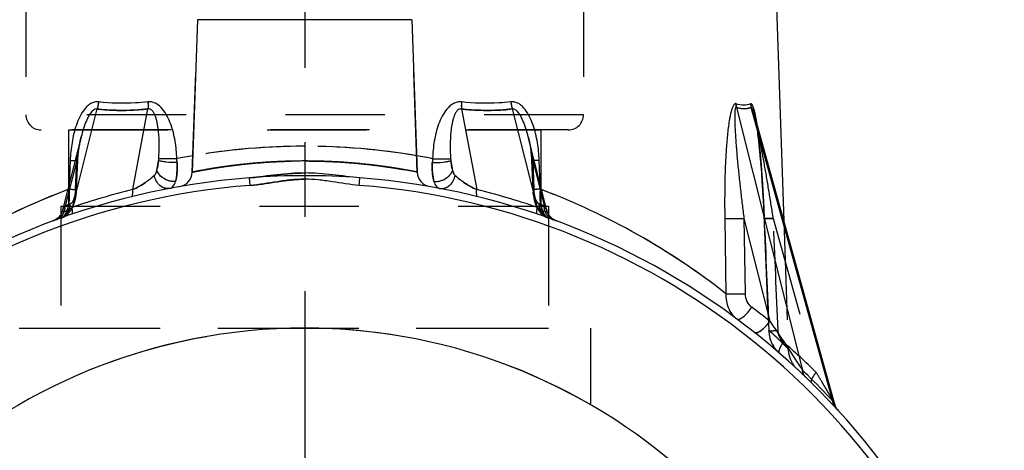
# Model space of a CAD drawing. Header units: millimetres. Extents: x 444 to 555, y 431 to 570.
# Tile 3 of 7: x 481 to 546, y 481 to 509. Entities that reach past the tile are written whole.
import ezdxf

# ---------------------------------------------------------------- set-up
doc = ezdxf.new("R2010")
doc.units = ezdxf.units.MM
doc.header["$LTSCALE"] = 65.185185
doc.linetypes.add('CENTER', pattern=[0.6, 0.375, -0.075, 0.075, -0.075])
doc.linetypes.add('HIDDEN', pattern=[0.2, 0.1, -0.1])
for name, color, linetype in [('ACHSEN_S', 7, 'CONTINUOUS'), ('FLAECHEN', 7, 'CONTINUOUS'), ('KOERPER', 7, 'CONTINUOUS'), ('KONST.EL_MIT_GEO', 7, 'CONTINUOUS')]:
    doc.layers.add(name, color=color, linetype=linetype)

msp = doc.modelspace()

# ---------------------------------------------------------------- linework, layer by layer
at = {"layer": 'ACHSEN_S', "color": 2, "linetype": 'CENTER'}
msp.add_line((500, 569.889), (500, 430.75), dxfattribs=at)
at = {"layer": 'FLAECHEN', "color": 7, "linetype": 'Continuous'}
msp.add_line((530.07, 535.751), (531.448, 496.298), dxfattribs=at)
at = {"layer": 'FLAECHEN', "color": 8, "linetype": 'HIDDEN'}
for p, q in [((481.7, 512.25), (481.7, 503.25)), ((518.3, 512.25), (518.3, 503.25)), ((492.617, 499.491), (492.966, 509.485)), ((507.383, 499.491), (507.034, 509.485)), ((484.5, 502.25), (484.5, 497.25)), ((484.5, 502.25), (515.5, 502.25)), ((515.5, 502.25), (515.5, 497.25)), ((484, 497.25), (484, 489.25)), ((484, 497.25), (516, 497.25)), ((516, 497.25), (516, 489.25)), ((531.448, 496.298), (531.74, 487.924)), ((484, 489.25), (516, 489.25)), ((518.75, 489.25), (518.75, 484.25))]:
    msp.add_line(p, q, dxfattribs=at)
at = {"layer": 'FLAECHEN', "color": 7, "linetype": 'Continuous'}
msp.add_arc((500, 451.75), 37.5, 3.05723, 176.94277, dxfattribs=at)
at = {"layer": 'KOERPER', "color": 7, "linetype": 'Continuous'}
for p, q in [((492.966, 509.485), (492.617, 499.491)), ((507.034, 509.485), (507.383, 499.491))]:
    msp.add_line(p, q, dxfattribs=at)
at = {"layer": 'KONST.EL_MIT_GEO', "color": 7, "linetype": 'Continuous'}
for p, q in [((507.034, 509.485), (492.966, 509.485)), ((486.366, 503.628), (484.731, 497.173)), ((488.712, 498.338), (489.71, 503.628)), ((510.29, 503.628), (511.288, 498.338)), ((515.269, 497.173), (513.634, 503.628)), ((528.331, 503.732), (532.667, 486.493)), ((534.669, 484.458), (529.305, 503.732)), ((534.802, 484.244), (529.497, 503.307)), ((485.331, 501.806), (484.11, 496.982)), ((515.892, 496.977), (514.669, 501.806)), ((484.605, 500.254), (484.537, 498.67)), ((490.293, 499.602), (490.413, 500.239)), ((509.587, 500.239), (509.707, 499.602)), ((515.463, 498.67), (515.395, 500.254)), ((499.998, 500.215), (499.999, 499.019)), ((496.417, 498.613), (496.379, 499.112)), ((503.583, 498.613), (503.621, 499.112)), ((527.573, 496.45), (527.652, 491.504)), ((528.831, 496.45), (530.527, 489.709)), ((528.831, 496.45), (528.908, 491.504)), ((483.574, 496.324), (483.487, 496.287)), ((483.489, 496.288), (483.488, 496.288)), ((483.499, 496.292), (483.489, 496.288)), ((516.505, 496.29), (516.503, 496.291)), ((516.509, 496.289), (516.507, 496.289)), ((516.511, 496.288), (516.512, 496.288)), ((534.836, 484.141), (534.827, 484.165)), ((534.841, 484.129), (534.836, 484.141)), ((535.021, 483.84), (535.02, 483.841)), ((535.022, 483.84), (535.024, 483.837))]:
    msp.add_line(p, q, dxfattribs=at)
at = {"layer": 'KONST.EL_MIT_GEO', "color": 8, "linetype": 'HIDDEN'}
for p, q in [((518.3, 503.25), (481.7, 503.25)), ((529.515, 503.238), (529.524, 503.203)), ((529.523, 503.207), (529.532, 503.169)), ((529.53, 503.176), (529.54, 503.135)), ((529.538, 503.144), (529.548, 503.1)), ((529.545, 503.11), (529.555, 503.064)), ((529.553, 503.076), (529.563, 503.027)), ((529.56, 503.042), (529.571, 502.989)), ((529.567, 503.006), (529.579, 502.951)), ((529.575, 502.97), (529.586, 502.911)), ((529.582, 502.934), (529.596, 502.86)), ((529.594, 502.871), (529.609, 502.79)), ((529.603, 502.822), (529.616, 502.748)), ((517.3, 502.25), (482.7, 502.25)), ((529.616, 502.748), (529.63, 502.666)), ((529.63, 502.666), (529.645, 502.576)), ((529.643, 502.585), (529.659, 502.488)), ((529.656, 502.502), (529.672, 502.398)), ((529.669, 502.418), (529.686, 502.306)), ((529.682, 502.332), (529.699, 502.213)), ((529.694, 502.245), (529.713, 502.111)), ((485.331, 501.804), (485.331, 501.806)), ((514.734, 501.522), (514.776, 501.301)), ((529.712, 502.119), (529.731, 501.975)), ((529.731, 501.974), (529.749, 501.828)), ((529.748, 501.834), (529.767, 501.678)), ((529.766, 501.69), (529.785, 501.526)), ((529.783, 501.544), (529.799, 501.394)), ((485.159, 500.835), (485.19, 501.08)), ((485.189, 501.073), (485.225, 501.306)), ((514.775, 501.306), (514.811, 501.073)), ((514.81, 501.08), (514.841, 500.835)), ((529.796, 501.423), (529.819, 501.213)), ((529.816, 501.24), (529.838, 501.029)), ((529.835, 501.051), (529.859, 500.81)), ((485.037, 500.254), (484.282, 497.271)), ((485.037, 500.254), (484.954, 498.363)), ((484.954, 498.363), (485.037, 500.254)), ((485.028, 498.32), (485.113, 500.245)), ((485.113, 500.245), (485.118, 500.345)), ((485.117, 500.333), (485.136, 500.599)), ((485.135, 500.589), (485.16, 500.844)), ((514.84, 500.844), (514.865, 500.589)), ((514.864, 500.599), (514.883, 500.333)), ((514.882, 500.345), (514.887, 500.245)), ((514.887, 500.245), (514.972, 498.32)), ((514.963, 500.254), (515.718, 497.271)), ((515.046, 498.363), (514.963, 500.254)), ((514.963, 500.254), (515.046, 498.363)), ((529.857, 500.83), (529.88, 500.582)), ((529.878, 500.602), (529.905, 500.304)), ((529.901, 500.343), (529.928, 500.024)), ((529.926, 500.053), (529.952, 499.719)), ((529.95, 499.744), (529.979, 499.358)), ((529.979, 499.366), (530.007, 498.96)), ((530.006, 498.974), (530.035, 498.527)), ((484.451, 498.335), (484.524, 498.363)), ((484.524, 498.363), (484.537, 498.67)), ((484.537, 498.67), (484.524, 498.363)), ((485.015, 498.146), (485.029, 498.334)), ((514.971, 498.334), (514.985, 498.146)), ((515.463, 498.67), (515.476, 498.363)), ((515.476, 498.363), (515.463, 498.67)), ((515.476, 498.363), (515.549, 498.335)), ((530.032, 498.572), (530.062, 498.068)), ((484.995, 497.979), (485.016, 498.161)), ((514.984, 498.161), (515.005, 497.979)), ((515.003, 497.993), (515.033, 497.816)), ((530.057, 498.15), (530.087, 497.617)), ((530.084, 497.679), (530.111, 497.149)), ((484.549, 497.367), (484.602, 497.386)), ((515.611, 497.31), (515.718, 497.271)), ((530.11, 497.162), (530.136, 496.606)), ((483.488, 496.288), (483.702, 496.367)), ((484.015, 496.48), (484.02, 496.481)), ((484.109, 496.98), (484.108, 496.977)), ((515.891, 496.98), (515.891, 496.979)), ((515.985, 496.48), (515.98, 496.481)), ((516.149, 496.523), (516.122, 496.551)), ((516.19, 496.483), (516.157, 496.514)), ((516.224, 496.453), (516.19, 496.483)), ((516.298, 496.367), (516.511, 496.288)), ((528.831, 496.45), (528.908, 491.504)), ((530.133, 496.659), (530.453, 489.084)), ((530.759, 496.45), (533.57, 486.348)), ((483.59, 496.332), (483.574, 496.324)), ((516.426, 496.324), (516.386, 496.345)), ((516.467, 496.306), (516.426, 496.324)), ((516.513, 496.287), (516.474, 496.303)), ((516.507, 496.29), (516.501, 496.292)), ((516.511, 496.288), (516.507, 496.29)), ((481.25, 489.25), (518.75, 489.25)), ((530.453, 489.084), (530.459, 488.996)), ((531.785, 488.012), (531.735, 488.056)), ((531.804, 487.996), (531.785, 488.012)), ((531.816, 487.985), (531.804, 487.996)), ((518.708, 484.25), (518.75, 484.25)), ((534.824, 484.054), (534.971, 483.894)), ((534.963, 483.904), (535.023, 483.838)), ((535.021, 483.84), (535.029, 483.831))]:
    msp.add_line(p, q, dxfattribs=at)
for points in [[(529.5, 503.295), (529.508, 503.267), (529.515, 503.238)], [(485.224, 501.301), (485.265, 501.518), (485.311, 501.723), (485.331, 501.804)], [(514.669, 501.804), (514.689, 501.725), (514.734, 501.522)], [(484.02, 496.481), (484.079, 496.504), (484.189, 496.558), (484.295, 496.624), (484.397, 496.703), (484.491, 496.791), (484.577, 496.891), (484.656, 496.999), (484.726, 497.116), (484.788, 497.24), (484.843, 497.373), (484.891, 497.513), (484.933, 497.661), (484.967, 497.816), (484.997, 497.993)], [(484.02, 496.481), (484.092, 496.51), (484.201, 496.565), (484.307, 496.632), (484.407, 496.712), (484.5, 496.802), (484.586, 496.902), (484.663, 497.011), (484.733, 497.128), (484.794, 497.253), (484.849, 497.386), (484.896, 497.527), (484.936, 497.675), (484.97, 497.831)], [(515.03, 497.831), (515.064, 497.675), (515.104, 497.527), (515.151, 497.386), (515.206, 497.253), (515.267, 497.128), (515.337, 497.011), (515.414, 496.902), (515.5, 496.802), (515.593, 496.712), (515.693, 496.632), (515.799, 496.565), (515.908, 496.51), (515.98, 496.481)], [(515.033, 497.816), (515.067, 497.661), (515.109, 497.513), (515.157, 497.373), (515.212, 497.24), (515.274, 497.116), (515.344, 496.999), (515.423, 496.891), (515.509, 496.791), (515.603, 496.703), (515.705, 496.624), (515.811, 496.558), (515.921, 496.504), (515.98, 496.481)], [(483.691, 496.391), (483.683, 496.385), (483.674, 496.38), (483.666, 496.375), (483.657, 496.369), (483.649, 496.364), (483.64, 496.359), (483.632, 496.355), (483.623, 496.35)], [(483.768, 496.447), (483.759, 496.44), (483.751, 496.434), (483.742, 496.427), (483.734, 496.421), (483.725, 496.415), (483.717, 496.409), (483.708, 496.403), (483.7, 496.397)], [(483.844, 496.515), (483.835, 496.507), (483.827, 496.499), (483.819, 496.491), (483.81, 496.483), (483.802, 496.476), (483.793, 496.468), (483.785, 496.461), (483.776, 496.454)], [(483.901, 496.576), (483.893, 496.567), (483.885, 496.558), (483.877, 496.549), (483.868, 496.54), (483.86, 496.532), (483.852, 496.523)], [(483.962, 496.657), (483.955, 496.646), (483.947, 496.636), (483.94, 496.625), (483.932, 496.615), (483.924, 496.605), (483.917, 496.596), (483.909, 496.586), (483.901, 496.576)], [(484.011, 496.735), (484.005, 496.724), (483.998, 496.712), (483.991, 496.701), (483.984, 496.689), (483.977, 496.678), (483.97, 496.667)], [(484.055, 496.822), (484.049, 496.809), (484.043, 496.797), (484.037, 496.784), (484.031, 496.772), (484.024, 496.759), (484.018, 496.747)], [(484.104, 496.962), (484.1, 496.948), (484.096, 496.933), (484.091, 496.918), (484.087, 496.904), (484.082, 496.89), (484.077, 496.876), (484.072, 496.862), (484.066, 496.849), (484.061, 496.836)], [(515.94, 496.835), (515.924, 496.875), (515.895, 496.966)], [(515.982, 496.747), (515.962, 496.787), (515.945, 496.822)], [(516.031, 496.667), (516.007, 496.703), (515.989, 496.735)], [(516.122, 496.551), (516.061, 496.624), (516.038, 496.656)], [(516.301, 496.396), (516.263, 496.423), (516.233, 496.446)], [(516.378, 496.349), (516.343, 496.37), (516.309, 496.39)], [(483.527, 496.303), (483.52, 496.3), (483.513, 496.297), (483.506, 496.295), (483.501, 496.293), (483.498, 496.291)], [(483.574, 496.324), (483.573, 496.324), (483.565, 496.32), (483.557, 496.316), (483.55, 496.313), (483.542, 496.309), (483.534, 496.306)], [(483.615, 496.345), (483.606, 496.341), (483.598, 496.336), (483.59, 496.332)], [(530.459, 488.996), (530.475, 488.853), (530.502, 488.712), (530.537, 488.574), (530.581, 488.439), (530.635, 488.308), (530.696, 488.182), (530.766, 488.061), (530.843, 487.945), (530.928, 487.836), (531.02, 487.733), (531.118, 487.638), (531.148, 487.612)], [(532.376, 486.507), (532.275, 486.608), (532.18, 486.718), (532.093, 486.835), (532.014, 486.958), (531.945, 487.087), (531.885, 487.22), (531.836, 487.358), (531.796, 487.498), (531.767, 487.641), (531.748, 487.786), (531.741, 487.9)]]:
    msp.add_lwpolyline(points, dxfattribs=at)
at = {"layer": 'KONST.EL_MIT_GEO', "color": 7, "linetype": 'Continuous'}
for points in [[(484.109, 496.98), (484.105, 496.966), (484.076, 496.875), (484.038, 496.787), (483.993, 496.703), (483.939, 496.624), (483.878, 496.551), (483.81, 496.483), (483.737, 496.423), (483.657, 496.37), (483.574, 496.324)], [(516.191, 496.483), (516.182, 496.49), (516.174, 496.498), (516.165, 496.506), (516.157, 496.514), (516.149, 496.523), (516.14, 496.531), (516.132, 496.54), (516.124, 496.549), (516.116, 496.557), (516.108, 496.567), (516.1, 496.576), (516.092, 496.585), (516.084, 496.595), (516.076, 496.605), (516.068, 496.615), (516.061, 496.625), (516.053, 496.635), (516.046, 496.645), (516.038, 496.656), (516.031, 496.667), (516.024, 496.678), (516.016, 496.689), (516.009, 496.7), (516.002, 496.711), (515.996, 496.723), (515.989, 496.735), (515.982, 496.747), (515.976, 496.759), (515.969, 496.771), (515.963, 496.784), (515.957, 496.796), (515.951, 496.809), (515.945, 496.822), (515.94, 496.835), (515.934, 496.849), (515.929, 496.862), (515.923, 496.876), (515.918, 496.89), (515.913, 496.904), (515.909, 496.918), (515.904, 496.933), (515.9, 496.947), (515.896, 496.962), (515.892, 496.977)], [(516.499, 496.292), (516.494, 496.294), (516.488, 496.297), (516.481, 496.3), (516.474, 496.303), (516.467, 496.306), (516.459, 496.309), (516.451, 496.313), (516.443, 496.316), (516.436, 496.32), (516.427, 496.324), (516.419, 496.328), (516.411, 496.332), (516.403, 496.336), (516.394, 496.34), (516.386, 496.345), (516.378, 496.349), (516.369, 496.354), (516.361, 496.359), (516.352, 496.364), (516.344, 496.369), (516.335, 496.374), (516.327, 496.379), (516.318, 496.385), (516.309, 496.39), (516.301, 496.396), (516.292, 496.402), (516.284, 496.408), (516.275, 496.414), (516.267, 496.42), (516.258, 496.427), (516.25, 496.433), (516.241, 496.44), (516.233, 496.446), (516.224, 496.453), (516.216, 496.46), (516.207, 496.468), (516.199, 496.475), (516.191, 496.483)], [(534.811, 484.213), (534.807, 484.226), (534.803, 484.238)], [(534.868, 484.067), (534.85, 484.106), (534.834, 484.146), (534.819, 484.187), (534.806, 484.23)], [(534.827, 484.165), (534.823, 484.177), (534.819, 484.189), (534.815, 484.201)], [(534.855, 484.095), (534.85, 484.107), (534.845, 484.118)], [(534.876, 484.052), (534.871, 484.062), (534.865, 484.073), (534.86, 484.084)], [(535.022, 483.839), (534.998, 483.867), (534.974, 483.897), (534.951, 483.928), (534.929, 483.961), (534.908, 483.995), (534.887, 484.03), (534.868, 484.067)], [(534.893, 484.021), (534.887, 484.031), (534.882, 484.041)], [(534.916, 483.981), (534.91, 483.991), (534.904, 484), (534.898, 484.01)], [(534.934, 483.952), (534.928, 483.962), (534.922, 483.971)], [(534.96, 483.916), (534.953, 483.925), (534.947, 483.934), (534.941, 483.943)], [(534.985, 483.883), (534.979, 483.891), (534.972, 483.899), (534.966, 483.908)], [(535.008, 483.855), (535.003, 483.861), (534.997, 483.868), (534.991, 483.875)], [(535.018, 483.843), (535.016, 483.846), (535.012, 483.85)]]:
    msp.add_lwpolyline(points, dxfattribs=at)
for centre, radius, start, end in [((530.318, 504.066), 1.066, 185.03447, 198.27438), ((487.353, 500.55), 3.076, 354.19952, 356.35915), ((500.026, 457.21), 43.972, 99.65154, 101.04158), ((486.295, 499.846), 5.335, 2.86888, 5.61101), ((499.973, 457.203), 43.978, 78.95861, 80.34845), ((513.705, 499.846), 5.336, 174.38928, 177.13137), ((512.647, 500.55), 3.076, 183.64084, 185.80043), ((500, 451.75), 47.5, 94.37182, 165.18107), ((491.618, 499.52), 1, 279.95254, 358), ((500, 451.75), 47.5, 14.81893, 85.62818), ((508.382, 499.52), 1, 182, 260.04747), ((500, 451.75), 47, 94.37183, 165.18107), ((500.687, 455.436), 45.869, 110.72985, 128.15736), ((500.332, 451.249), 48.502, 103.86104, 108.76273), ((500, 451.75), 47, 14.81893, 85.62817), ((499.668, 451.247), 48.503, 71.23734, 76.13889), ((499.313, 455.436), 45.869, 51.84265, 69.27016), ((500.383, 451.716), 48.499, 51.57161, 53.34151), ((499.113, 451.475), 48.499, 45.85642, 46.22223), ((499.121, 451.484), 48.487, 45.68805, 45.8564), ((499.111, 451.474), 48.501, 42.85018, 45.68802)]:
    msp.add_arc(centre, radius, start, end, dxfattribs=at)
at = {"layer": 'KONST.EL_MIT_GEO', "color": 8, "linetype": 'HIDDEN'}
for centre, radius, start, end in [((482.7, 503.25), 1, 180, 270), ((517.3, 503.25), 1, 270, 360), ((500.002, 457.372), 43.808, 90.00325, 101.05182), ((500.004, 457.361), 43.819, 90.00558, 99.65646), ((499.993, 457.323), 43.857, 78.95432, 89.9906), ((499.998, 457.385), 43.796, 80.34095, 89.997), ((500, 451.75), 47.5, 85.62818, 94.37182), ((500.684, 455.441), 45.863, 110.63186, 128.15806), ((517.927, 498.49), 2.884, 182.5249, 184.15006), ((499.316, 455.441), 45.863, 51.84193, 69.36813), ((483.233, 497.248), 1.049, 355.80442, 1.25498), ((500.924, 451.708), 48.507, 109.66314, 110.06518), ((500.739, 452.219), 47.963, 109.72831, 110.06722), ((483.557, 497.364), 1.046, 353.71121, 355.70949), ((483.552, 497.365), 1.05, 355.70989, 1.18723), ((499.078, 451.712), 48.503, 69.93476, 70.33808), ((516.448, 497.365), 1.05, 178.81405, 184.29131), ((516.443, 497.364), 1.046, 184.29171, 186.29005), ((516.767, 497.248), 1.049, 178.74488, 184.19531), ((483.416, 497.148), 0.832, 290.08138, 296.4439), ((483.316, 497.23), 0.964, 333.2645, 342.40834), ((516.684, 497.23), 0.964, 197.5988, 206.73482), ((516.584, 497.148), 0.832, 243.55501, 249.91753), ((500, 451.75), 37.5, 60.07357, 119.92643), ((499.613, 451.71), 48.507, 45.56844, 49.0243), ((499.113, 451.475), 48.499, 45.68802, 45.85642)]:
    msp.add_arc(centre, radius, start, end, dxfattribs=at)
at = {"layer": 'KONST.EL_MIT_GEO', "color": 7, "linetype": 'Continuous'}
for points, knots in [([(486.468, 504.093), (486.38, 504.104), (486.197, 504.092), (485.944, 503.985), (485.723, 503.815), (485.47, 503.534), (485.221, 503.118), (485, 502.578), (484.837, 502.012), (484.681, 501.239), (484.623, 500.648), (484.605, 500.254)], [0, 0, 0, 0, 0.057647, 0.116142, 0.17603, 0.237119, 0.361571, 0.488007, 0.61547, 0.743481, 1, 1, 1, 1]), ([(491.605, 500.368), (491.592, 500.752), (491.54, 501.329), (491.385, 502.082), (491.219, 502.632), (490.992, 503.158), (490.687, 503.636), (490.333, 503.958), (489.986, 504.093), (489.799, 504.103), (489.709, 504.093)], [0, 0, 0, 0, 0.253839, 0.380522, 0.506845, 0.632562, 0.757166, 0.879526, 0.939956, 1, 1, 1, 1]), ([(510.291, 504.093), (510.201, 504.103), (510.014, 504.093), (509.667, 503.958), (509.313, 503.636), (509.008, 503.158), (508.781, 502.632), (508.615, 502.082), (508.46, 501.329), (508.408, 500.752), (508.395, 500.368)], [0, 0, 0, 0, 0.060044, 0.120474, 0.242834, 0.367438, 0.493155, 0.619478, 0.746161, 1, 1, 1, 1]), ([(515.395, 500.254), (515.377, 500.648), (515.319, 501.239), (515.163, 502.012), (515, 502.578), (514.779, 503.118), (514.53, 503.534), (514.277, 503.815), (514.056, 503.985), (513.803, 504.092), (513.62, 504.104), (513.532, 504.093)], [0, 0, 0, 0, 0.256519, 0.38453, 0.511993, 0.638429, 0.762881, 0.82397, 0.883858, 0.942353, 1, 1, 1, 1]), ([(486.366, 503.628), (486.199, 503.663), (485.958, 503.41), (485.791, 503.116), (485.631, 502.775), (485.477, 502.341), (485.376, 501.985), (485.331, 501.806)], [0, 0, 0, 0, 0.234891, 0.363066, 0.491135, 0.746223, 1, 1, 1, 1]), ([(486.468, 504.093), (486.464, 504.052), (486.442, 503.895), (486.405, 503.739), (486.366, 503.628)], [0, 0, 0, 0, 0.257352, 1, 1, 1, 1]), ([(489.71, 503.628), (489.428, 503.597), (488.315, 503.504), (487.192, 503.533), (486.366, 503.628)], [0, 0, 0, 0, 0.254768, 1, 1, 1, 1]), ([(489.709, 504.093), (489.435, 504.062), (488.357, 503.969), (487.269, 503.998), (486.468, 504.093)], [0, 0, 0, 0, 0.254791, 1, 1, 1, 1]), ([(489.709, 504.093), (489.712, 504.053), (489.723, 503.898), (489.721, 503.742), (489.71, 503.628)], [0, 0, 0, 0, 0.261806, 1, 1, 1, 1]), ([(490.423, 500.354), (490.442, 500.654), (490.461, 501.254), (490.427, 502.003), (490.358, 502.521), (490.299, 502.811), (490.242, 503.024), (490.169, 503.231), (490.072, 503.425), (489.954, 503.568), (489.822, 503.633), (489.747, 503.635), (489.71, 503.628)], [0, 0, 0, 0, 0.253768, 0.50599, 0.631291, 0.693637, 0.755696, 0.817363, 0.878456, 0.938719, 0.968995, 1, 1, 1, 1]), ([(510.29, 503.628), (510.253, 503.635), (510.178, 503.633), (510.046, 503.568), (509.928, 503.425), (509.831, 503.231), (509.758, 503.024), (509.701, 502.811), (509.642, 502.521), (509.573, 502.003), (509.539, 501.254), (509.558, 500.654), (509.577, 500.354)], [0, 0, 0, 0, 0.031005, 0.061281, 0.121544, 0.182637, 0.244304, 0.306363, 0.368709, 0.49401, 0.746232, 1, 1, 1, 1]), ([(510.291, 504.093), (510.288, 504.053), (510.277, 503.898), (510.279, 503.742), (510.29, 503.628)], [0, 0, 0, 0, 0.261803, 1, 1, 1, 1]), ([(513.634, 503.628), (513.362, 503.597), (512.249, 503.501), (511.127, 503.536), (510.29, 503.628)], [0, 0, 0, 0, 0.245506, 1, 1, 1, 1]), ([(513.532, 504.093), (513.268, 504.062), (512.19, 503.966), (511.102, 504.001), (510.291, 504.093)], [0, 0, 0, 0, 0.245514, 1, 1, 1, 1]), ([(513.532, 504.093), (513.536, 504.052), (513.558, 503.895), (513.595, 503.739), (513.634, 503.628)], [0, 0, 0, 0, 0.257355, 1, 1, 1, 1]), ([(514.669, 501.806), (514.624, 501.985), (514.523, 502.341), (514.369, 502.775), (514.209, 503.116), (514.042, 503.41), (513.801, 503.663), (513.634, 503.628)], [0, 0, 0, 0, 0.253777, 0.508865, 0.636934, 0.765109, 1, 1, 1, 1]), ([(528.311, 503.973), (528.294, 503.979), (528.254, 503.982), (528.199, 503.948), (528.153, 503.891), (528.095, 503.788), (528.037, 503.633), (527.978, 503.428), (527.929, 503.209), (527.87, 502.901), (527.786, 502.34), (527.702, 501.521), (527.635, 500.522), (527.591, 499.511), (527.56, 498.153), (527.562, 497.131), (527.573, 496.45)], [0, 0, 0, 0, 0.007043, 0.014772, 0.024248, 0.035336, 0.06075, 0.088751, 0.118211, 0.14858, 0.210978, 0.339266, 0.469843, 0.601589, 0.734021, 1, 1, 1, 1]), ([(528.331, 503.732), (528.323, 503.737), (528.302, 503.74), (528.281, 503.712), (528.268, 503.678), (528.253, 503.619), (528.242, 503.537), (528.233, 503.434), (528.228, 503.326), (528.225, 503.179), (528.225, 502.915), (528.236, 502.534), (528.259, 502.074), (528.289, 501.61), (528.336, 500.987), (528.404, 500.207), (528.498, 499.27), (528.601, 498.33), (528.712, 497.39), (528.791, 496.763), (528.831, 496.45)], [0, 0, 0, 0, 0.003482, 0.007434, 0.012678, 0.018742, 0.032115, 0.046352, 0.061045, 0.076018, 0.106479, 0.168523, 0.231348, 0.294607, 0.358151, 0.485791, 0.613924, 0.742389, 0.871098, 1, 1, 1, 1]), ([(529.256, 503.973), (529.118, 503.907), (528.791, 503.836), (528.469, 503.912), (528.311, 503.973)], [0, 0, 0, 0, 0.473865, 1, 1, 1, 1]), ([(529.305, 503.732), (529.163, 503.666), (528.826, 503.595), (528.494, 503.671), (528.331, 503.732)], [0, 0, 0, 0, 0.473924, 1, 1, 1, 1]), ([(529.546, 503.415), (529.53, 503.486), (529.491, 503.627), (529.437, 503.805), (529.325, 504.006), (529.256, 503.973)], [0, 0, 0, 0, 0.337802, 0.642497, 1, 1, 1, 1]), ([(529.496, 503.31), (529.483, 503.357), (529.457, 503.448), (529.42, 503.559), (529.388, 503.641), (529.367, 503.687), (529.347, 503.716), (529.333, 503.735), (529.312, 503.738), (529.305, 503.732)], [0, 0, 0, 0, 0.300448, 0.590004, 0.726162, 0.849351, 0.902271, 0.944884, 1, 1, 1, 1]), ([(529.613, 503.099), (529.608, 503.126), (529.588, 503.232), (529.565, 503.337), (529.546, 503.415)], [0, 0, 0, 0, 0.254436, 1, 1, 1, 1]), ([(529.701, 502.572), (529.695, 502.617), (529.668, 502.793), (529.638, 502.969), (529.613, 503.099)], [0, 0, 0, 0, 0.253321, 1, 1, 1, 1]), ([(484.605, 500.254), (484.637, 500.253), (484.747, 500.249), (484.858, 500.246), (484.936, 500.244)], [0, 0, 0, 0, 0.286821, 1, 1, 1, 1]), ([(490.293, 499.602), (490.333, 499.693), (490.389, 499.904), (490.41, 500.121), (490.413, 500.239)], [0, 0, 0, 0, 0.455919, 1, 1, 1, 1]), ([(491.624, 500.113), (491.385, 500.108), (491.045, 500.12), (490.643, 500.175), (490.477, 500.213), (490.413, 500.239)], [0, 0, 0, 0, 0.586502, 0.831033, 1, 1, 1, 1]), ([(491.605, 500.368), (491.373, 500.357), (490.98, 500.348), (490.585, 500.343), (490.423, 500.354)], [0, 0, 0, 0, 0.587845, 1, 1, 1, 1]), ([(508.376, 500.113), (508.615, 500.108), (508.955, 500.12), (509.357, 500.175), (509.523, 500.213), (509.587, 500.239)], [0, 0, 0, 0, 0.586502, 0.831033, 1, 1, 1, 1]), ([(508.395, 500.368), (508.627, 500.357), (509.02, 500.348), (509.415, 500.343), (509.577, 500.354)], [0, 0, 0, 0, 0.587851, 1, 1, 1, 1]), ([(509.587, 500.239), (509.59, 500.121), (509.611, 499.904), (509.667, 499.693), (509.707, 499.602)], [0, 0, 0, 0, 0.544082, 1, 1, 1, 1]), ([(515.395, 500.254), (515.363, 500.253), (515.253, 500.249), (515.142, 500.246), (515.064, 500.244)], [0, 0, 0, 0, 0.286822, 1, 1, 1, 1]), ([(490.129, 499.272), (490.171, 499.312), (490.234, 499.422), (490.274, 499.539), (490.293, 499.602)], [0, 0, 0, 0, 0.46483, 1, 1, 1, 1]), ([(491.516, 498.864), (491.259, 498.847), (490.748, 498.983), (490.372, 499.374), (490.293, 499.602)], [0, 0, 0, 0, 0.516437, 1, 1, 1, 1]), ([(491.516, 498.864), (491.57, 499.045), (491.633, 499.463), (491.635, 499.883), (491.624, 500.113)], [0, 0, 0, 0, 0.449825, 1, 1, 1, 1]), ([(500, 500.215), (499.52, 500.215), (498.578, 500.197), (497.211, 500.119), (496.132, 500.02), (495.336, 499.926), (494.801, 499.856), (494.317, 499.785), (493.886, 499.716), (493.514, 499.653), (493.205, 499.598), (492.987, 499.557), (492.846, 499.53), (492.765, 499.514), (492.706, 499.504), (492.654, 499.491), (492.639, 499.493), (492.615, 499.483), (492.617, 499.485)], [0, 0, 0, 0, 0.193853, 0.380367, 0.552554, 0.631251, 0.704015, 0.770147, 0.828994, 0.879948, 0.922467, 0.956074, 0.96941, 0.980375, 0.988941, 0.995081, 0.99877, 1, 1, 1, 1]), ([(507.383, 499.485), (507.38, 499.487), (507.367, 499.487), (507.341, 499.494), (507.296, 499.502), (507.202, 499.521), (507.04, 499.552), (506.795, 499.598), (506.486, 499.653), (506.114, 499.716), (505.683, 499.785), (505.006, 499.884), (504.048, 500.003), (502.789, 500.119), (501.422, 500.197), (500.48, 500.215), (500, 500.215)], [0, 0, 0, 0, 0.00123, 0.004919, 0.011059, 0.019625, 0.043925, 0.077532, 0.120051, 0.171005, 0.229853, 0.295984, 0.447443, 0.61963, 0.806145, 1, 1, 1, 1]), ([(508.376, 500.113), (508.365, 499.883), (508.367, 499.463), (508.43, 499.045), (508.484, 498.864)], [0, 0, 0, 0, 0.550176, 1, 1, 1, 1]), ([(508.484, 498.864), (508.741, 498.847), (509.252, 498.983), (509.628, 499.374), (509.707, 499.602)], [0, 0, 0, 0, 0.516437, 1, 1, 1, 1]), ([(509.707, 499.602), (509.726, 499.539), (509.766, 499.422), (509.829, 499.312), (509.871, 499.272)], [0, 0, 0, 0, 0.535169, 1, 1, 1, 1]), ([(488.712, 498.338), (489.005, 498.469), (489.496, 498.758), (489.952, 499.1), (490.129, 499.272)], [0, 0, 0, 0, 0.564912, 1, 1, 1, 1]), ([(491.155, 498.419), (491.044, 498.398), (490.802, 498.411), (490.364, 498.652), (490.171, 499.02), (490.129, 499.272)], [0, 0, 0, 0, 0.232618, 0.477206, 1, 1, 1, 1]), ([(499.998, 499.429), (499.391, 499.429), (498.181, 499.331), (496.982, 499.158), (496.379, 499.112)], [0, 0, 0, 0, 0.501289, 1, 1, 1, 1]), ([(499.999, 499.019), (499.698, 499.019), (499.097, 498.985), (497.906, 498.818), (497.017, 498.659), (496.417, 498.613)], [0, 0, 0, 0, 0.249993, 0.500025, 1, 1, 1, 1]), ([(503.621, 499.112), (503.018, 499.158), (501.818, 499.332), (500.606, 499.429), (499.998, 499.429)], [0, 0, 0, 0, 0.498712, 1, 1, 1, 1]), ([(503.583, 498.613), (502.983, 498.659), (502.093, 498.818), (500.901, 498.985), (500.299, 499.019), (499.999, 499.019)], [0, 0, 0, 0, 0.499976, 0.750008, 1, 1, 1, 1]), ([(508.845, 498.419), (508.956, 498.398), (509.198, 498.411), (509.636, 498.652), (509.829, 499.02), (509.871, 499.272)], [0, 0, 0, 0, 0.232617, 0.477206, 1, 1, 1, 1]), ([(509.871, 499.272), (510.048, 499.1), (510.504, 498.758), (510.995, 498.469), (511.288, 498.338)], [0, 0, 0, 0, 0.435084, 1, 1, 1, 1]), ([(488.62, 497.867), (488.642, 497.872), (488.684, 497.918), (488.709, 498.02), (488.722, 498.165), (488.717, 498.276), (488.712, 498.338)], [0, 0, 0, 0, 0.131292, 0.335945, 0.628653, 1, 1, 1, 1]), ([(491.155, 498.419), (491.196, 498.427), (491.277, 498.46), (491.378, 498.558), (491.458, 498.697), (491.498, 498.805), (491.516, 498.864)], [0, 0, 0, 0, 0.205169, 0.427381, 0.688957, 1, 1, 1, 1]), ([(508.484, 498.864), (508.502, 498.805), (508.542, 498.697), (508.622, 498.558), (508.723, 498.46), (508.804, 498.427), (508.845, 498.419)], [0, 0, 0, 0, 0.311044, 0.57262, 0.794832, 1, 1, 1, 1]), ([(511.38, 497.867), (511.358, 497.872), (511.316, 497.918), (511.291, 498.02), (511.278, 498.165), (511.283, 498.276), (511.288, 498.338)], [0, 0, 0, 0, 0.131296, 0.335954, 0.628661, 1, 1, 1, 1]), ([(484.109, 496.979), (484.105, 496.965), (484.1, 496.939), (484.12, 496.899), (484.176, 496.892), (484.294, 496.922), (484.486, 497.02), (484.645, 497.117), (484.731, 497.173)], [0, 0, 0, 0, 0.057261, 0.102214, 0.160384, 0.260293, 0.591551, 1, 1, 1, 1]), ([(484.722, 496.726), (484.738, 496.731), (484.765, 496.781), (484.772, 496.931), (484.752, 497.069), (484.731, 497.173)], [0, 0, 0, 0, 0.113766, 0.315078, 1, 1, 1, 1]), ([(515.278, 496.726), (515.262, 496.731), (515.235, 496.781), (515.228, 496.931), (515.248, 497.069), (515.269, 497.173)], [0, 0, 0, 0, 0.113769, 0.315084, 1, 1, 1, 1]), ([(515.269, 497.173), (515.355, 497.117), (515.514, 497.02), (515.706, 496.922), (515.824, 496.892), (515.88, 496.899), (515.9, 496.939), (515.895, 496.965), (515.891, 496.979)], [0, 0, 0, 0, 0.408451, 0.739708, 0.839615, 0.897782, 0.942736, 1, 1, 1, 1]), ([(527.573, 496.45), (527.754, 496.438), (528.174, 496.436), (528.594, 496.442), (528.831, 496.45)], [0, 0, 0, 0, 0.432821, 1, 1, 1, 1]), ([(527.652, 491.504), (527.632, 491.187), (527.726, 490.552), (528.119, 490.034), (528.36, 489.855)], [0, 0, 0, 0, 0.514161, 1, 1, 1, 1]), ([(527.652, 491.504), (527.833, 491.492), (528.252, 491.49), (528.671, 491.496), (528.908, 491.504)], [0, 0, 0, 0, 0.433562, 1, 1, 1, 1]), ([(528.908, 491.504), (528.911, 491.333), (528.988, 490.994), (529.207, 490.721), (529.339, 490.622)], [0, 0, 0, 0, 0.508124, 1, 1, 1, 1]), ([(528.36, 489.855), (528.406, 489.82), (528.527, 489.835), (528.662, 489.905), (528.854, 490.038), (529.091, 490.275), (529.26, 490.499), (529.339, 490.622)], [0, 0, 0, 0, 0.132316, 0.233482, 0.358634, 0.663695, 1, 1, 1, 1]), ([(529.523, 488.961), (529.568, 488.925), (529.69, 488.938), (529.826, 489.005), (530.023, 489.135), (530.267, 489.367), (530.444, 489.588), (530.527, 489.709)], [0, 0, 0, 0, 0.131013, 0.232197, 0.35764, 0.663521, 1, 1, 1, 1]), ([(530.527, 489.709), (530.896, 489.176), (531.445, 488.367), (532.152, 487.291), (532.496, 486.752), (532.667, 486.493)], [0, 0, 0, 0, 0.503959, 0.758436, 1, 1, 1, 1]), ([(532.864, 486.046), (532.805, 486.102), (532.709, 486.242), (532.673, 486.408), (532.667, 486.493)], [0, 0, 0, 0, 0.48622, 1, 1, 1, 1]), ([(534.669, 484.458), (534.685, 484.431), (534.714, 484.383), (534.762, 484.303), (534.775, 484.282), (534.805, 484.233), (534.803, 484.239)], [0, 0, 0, 0, 0.368413, 0.693722, 0.929314, 1, 1, 1, 1]), ([(534.824, 484.054), (534.775, 484.106), (534.697, 484.235), (534.671, 484.383), (534.669, 484.458)], [0, 0, 0, 0, 0.485006, 1, 1, 1, 1])]:
    msp.add_open_spline(points, degree=3, knots=knots, dxfattribs=at)
at = {"layer": 'KONST.EL_MIT_GEO', "color": 8, "linetype": 'HIDDEN'}
for points, knots in [([(486.468, 504.093), (486.464, 504.052), (486.442, 503.895), (486.405, 503.739), (486.366, 503.628)], [0, 0, 0, 0, 0.257355, 1, 1, 1, 1]), ([(486.366, 503.628), (486.638, 503.597), (487.751, 503.501), (488.873, 503.536), (489.71, 503.628)], [0, 0, 0, 0, 0.245506, 1, 1, 1, 1]), ([(489.709, 504.093), (489.712, 504.053), (489.723, 503.898), (489.721, 503.742), (489.71, 503.628)], [0, 0, 0, 0, 0.261803, 1, 1, 1, 1]), ([(510.291, 504.093), (510.288, 504.053), (510.277, 503.898), (510.279, 503.742), (510.29, 503.628)], [0, 0, 0, 0, 0.261806, 1, 1, 1, 1]), ([(510.29, 503.628), (510.572, 503.597), (511.685, 503.504), (512.808, 503.533), (513.634, 503.628)], [0, 0, 0, 0, 0.254768, 1, 1, 1, 1]), ([(513.532, 504.093), (513.536, 504.052), (513.558, 503.895), (513.595, 503.739), (513.634, 503.628)], [0, 0, 0, 0, 0.257352, 1, 1, 1, 1]), ([(529.305, 503.732), (529.163, 503.666), (528.826, 503.595), (528.494, 503.671), (528.331, 503.732)], [0, 0, 0, 0, 0.473921, 1, 1, 1, 1]), ([(529.496, 503.31), (529.483, 503.357), (529.457, 503.448), (529.42, 503.559), (529.388, 503.641), (529.367, 503.687), (529.348, 503.716), (529.334, 503.731), (529.319, 503.74), (529.309, 503.735), (529.305, 503.732)], [0, 0, 0, 0, 0.299677, 0.588374, 0.723976, 0.846561, 0.898807, 0.941155, 0.972086, 1, 1, 1, 1]), ([(530.759, 496.45), (530.669, 497.027), (530.485, 498.18), (530.192, 499.906), (529.931, 501.339), (529.7, 502.474), (529.573, 503.035), (529.496, 503.31)], [0, 0, 0, 0, 0.251086, 0.502143, 0.752717, 0.877342, 1, 1, 1, 1]), ([(530.182, 496.45), (530.168, 496.791), (530.137, 497.473), (530.08, 498.494), (530.013, 499.512), (529.934, 500.523), (529.854, 501.359), (529.778, 502.019), (529.713, 502.505), (529.651, 502.901), (529.594, 503.204), (529.563, 503.347), (529.546, 503.415)], [0, 0, 0, 0, 0.146376, 0.292528, 0.438265, 0.583287, 0.727036, 0.798093, 0.868229, 0.93683, 0.970174, 1, 1, 1, 1]), ([(530.182, 496.45), (530.139, 497.483), (530.056, 499.027), (529.888, 501.068), (529.775, 502.076), (529.701, 502.572)], [0, 0, 0, 0, 0.504985, 0.755079, 1, 1, 1, 1]), ([(485.331, 501.804), (485.298, 501.676), (485.178, 501.164), (485.09, 500.644), (485.037, 500.254)], [0, 0, 0, 0, 0.251284, 1, 1, 1, 1]), ([(514.669, 501.804), (514.702, 501.676), (514.822, 501.164), (514.91, 500.644), (514.963, 500.254)], [0, 0, 0, 0, 0.251284, 1, 1, 1, 1]), ([(484.605, 500.254), (484.675, 500.251), (484.775, 500.248), (484.885, 500.245), (484.925, 500.244), (484.936, 500.244)], [0, 0, 0, 0, 0.634686, 0.899478, 1, 1, 1, 1]), ([(484.936, 500.244), (484.95, 500.243), (484.983, 500.243), (485.029, 500.243), (485.075, 500.241), (485.095, 500.245), (485.113, 500.242), (485.113, 500.245)], [0, 0, 0, 0, 0.228958, 0.560844, 0.802432, 0.949512, 1, 1, 1, 1]), ([(485.113, 500.245), (485.113, 500.246), (485.103, 500.246), (485.092, 500.25), (485.067, 500.251), (485.048, 500.253), (485.037, 500.254)], [0, 0, 0, 0, 0.065952, 0.255939, 0.568507, 1, 1, 1, 1]), ([(485.113, 500.245), (485.113, 500.246), (485.103, 500.246), (485.092, 500.25), (485.067, 500.251), (485.048, 500.253), (485.037, 500.254)], [0, 0, 0, 0, 0.065956, 0.255945, 0.568511, 1, 1, 1, 1]), ([(491.605, 500.368), (491.373, 500.357), (490.98, 500.348), (490.585, 500.343), (490.423, 500.354)], [0, 0, 0, 0, 0.587851, 1, 1, 1, 1]), ([(508.395, 500.368), (508.627, 500.357), (509.02, 500.348), (509.415, 500.343), (509.577, 500.354)], [0, 0, 0, 0, 0.587845, 1, 1, 1, 1]), ([(514.887, 500.245), (514.887, 500.246), (514.897, 500.246), (514.908, 500.25), (514.933, 500.251), (514.952, 500.253), (514.963, 500.254)], [0, 0, 0, 0, 0.065956, 0.255945, 0.568511, 1, 1, 1, 1]), ([(514.887, 500.245), (514.887, 500.246), (514.897, 500.246), (514.908, 500.25), (514.933, 500.251), (514.952, 500.253), (514.963, 500.254)], [0, 0, 0, 0, 0.065952, 0.255939, 0.568507, 1, 1, 1, 1]), ([(515.064, 500.244), (515.05, 500.243), (515.017, 500.243), (514.971, 500.243), (514.925, 500.241), (514.905, 500.245), (514.887, 500.242), (514.887, 500.245)], [0, 0, 0, 0, 0.228966, 0.560851, 0.802437, 0.949516, 1, 1, 1, 1]), ([(515.064, 500.244), (515.038, 500.243), (514.995, 500.243), (514.944, 500.242), (514.915, 500.242), (514.9, 500.242), (514.893, 500.244), (514.887, 500.244), (514.887, 500.245)], [0, 0, 0, 0, 0.428829, 0.742433, 0.853884, 0.934075, 0.982617, 1, 1, 1, 1]), ([(515.395, 500.254), (515.325, 500.251), (515.225, 500.248), (515.115, 500.245), (515.075, 500.244), (515.064, 500.244)], [0, 0, 0, 0, 0.634689, 0.899482, 1, 1, 1, 1]), ([(490.293, 499.602), (490.274, 499.539), (490.234, 499.422), (490.171, 499.312), (490.129, 499.272)], [0, 0, 0, 0, 0.535169, 1, 1, 1, 1]), ([(491.516, 498.864), (491.259, 498.847), (490.748, 498.983), (490.372, 499.374), (490.293, 499.602)], [0, 0, 0, 0, 0.516437, 1, 1, 1, 1]), ([(491.624, 500.113), (491.635, 499.883), (491.633, 499.463), (491.57, 499.045), (491.516, 498.864)], [0, 0, 0, 0, 0.550176, 1, 1, 1, 1]), ([(492.617, 499.485), (492.615, 499.483), (492.639, 499.493), (492.655, 499.491), (492.706, 499.504), (492.765, 499.514), (492.846, 499.53), (492.987, 499.557), (493.205, 499.598), (493.514, 499.653), (493.886, 499.716), (494.317, 499.785), (494.801, 499.856), (495.336, 499.926), (496.132, 500.02), (497.211, 500.119), (498.578, 500.197), (499.52, 500.215), (500, 500.215)], [0, 0, 0, 0, 0.00123, 0.00492, 0.011061, 0.019626, 0.030592, 0.043928, 0.077535, 0.120054, 0.171008, 0.229856, 0.295987, 0.368752, 0.447449, 0.619636, 0.806149, 1, 1, 1, 1]), ([(492.617, 499.485), (492.62, 499.487), (492.633, 499.487), (492.659, 499.494), (492.704, 499.502), (492.798, 499.521), (492.96, 499.552), (493.205, 499.598), (493.514, 499.653), (493.886, 499.716), (494.317, 499.785), (494.994, 499.884), (495.952, 500.003), (497.211, 500.119), (498.578, 500.197), (499.52, 500.215), (500, 500.215)], [0, 0, 0, 0, 0.00123, 0.004919, 0.011059, 0.019625, 0.043926, 0.077533, 0.120052, 0.171007, 0.229854, 0.295986, 0.447444, 0.619631, 0.806146, 1, 1, 1, 1]), ([(500, 500.215), (499.52, 500.215), (498.578, 500.197), (497.211, 500.119), (495.952, 500.003), (494.994, 499.884), (494.317, 499.785), (493.886, 499.716), (493.514, 499.653), (493.205, 499.598), (492.96, 499.552), (492.798, 499.521), (492.704, 499.502), (492.659, 499.494), (492.633, 499.487), (492.62, 499.487), (492.617, 499.485)], [0, 0, 0, 0, 0.193854, 0.380368, 0.552554, 0.704011, 0.770143, 0.82899, 0.879946, 0.922465, 0.956074, 0.980374, 0.988941, 0.995081, 0.99877, 1, 1, 1, 1]), ([(507.383, 499.485), (507.385, 499.483), (507.361, 499.493), (507.345, 499.491), (507.294, 499.504), (507.235, 499.514), (507.154, 499.53), (507.013, 499.557), (506.795, 499.598), (506.486, 499.653), (506.114, 499.716), (505.683, 499.785), (505.199, 499.856), (504.664, 499.926), (503.868, 500.02), (502.789, 500.119), (501.422, 500.197), (500.48, 500.215), (500, 500.215)], [0, 0, 0, 0, 0.00123, 0.00492, 0.011061, 0.019626, 0.030592, 0.043928, 0.077535, 0.120055, 0.171009, 0.229856, 0.295988, 0.368753, 0.44745, 0.619636, 0.806149, 1, 1, 1, 1]), ([(500, 500.215), (500.48, 500.215), (501.422, 500.197), (502.789, 500.119), (504.048, 500.003), (505.006, 499.884), (505.683, 499.785), (506.114, 499.716), (506.486, 499.653), (506.795, 499.598), (507.04, 499.552), (507.202, 499.521), (507.296, 499.502), (507.341, 499.494), (507.367, 499.487), (507.38, 499.487), (507.383, 499.485)], [0, 0, 0, 0, 0.193854, 0.380368, 0.552554, 0.704011, 0.770143, 0.82899, 0.879946, 0.922465, 0.956074, 0.980374, 0.988941, 0.995081, 0.998769, 1, 1, 1, 1]), ([(508.484, 498.864), (508.43, 499.045), (508.367, 499.463), (508.365, 499.883), (508.376, 500.113)], [0, 0, 0, 0, 0.449825, 1, 1, 1, 1]), ([(508.484, 498.864), (508.741, 498.847), (509.252, 498.983), (509.628, 499.374), (509.707, 499.602)], [0, 0, 0, 0, 0.516437, 1, 1, 1, 1]), ([(509.871, 499.272), (509.829, 499.312), (509.766, 499.422), (509.726, 499.539), (509.707, 499.602)], [0, 0, 0, 0, 0.46483, 1, 1, 1, 1]), ([(490.129, 499.272), (489.952, 499.1), (489.496, 498.758), (489.005, 498.469), (488.712, 498.338)], [0, 0, 0, 0, 0.435084, 1, 1, 1, 1]), ([(491.155, 498.419), (491.044, 498.398), (490.802, 498.411), (490.364, 498.652), (490.171, 499.02), (490.129, 499.272)], [0, 0, 0, 0, 0.232617, 0.477206, 1, 1, 1, 1]), ([(496.379, 499.112), (496.982, 499.158), (498.181, 499.331), (499.391, 499.429), (499.998, 499.429)], [0, 0, 0, 0, 0.498726, 1, 1, 1, 1]), ([(496.417, 498.613), (497.017, 498.659), (497.906, 498.818), (499.097, 498.985), (499.698, 499.019), (499.999, 499.019)], [0, 0, 0, 0, 0.499995, 0.75003, 1, 1, 1, 1]), ([(508.845, 498.419), (508.956, 498.398), (509.198, 498.411), (509.636, 498.652), (509.829, 499.02), (509.871, 499.272)], [0, 0, 0, 0, 0.232618, 0.477206, 1, 1, 1, 1]), ([(511.288, 498.338), (510.995, 498.469), (510.504, 498.758), (510.048, 499.1), (509.871, 499.272)], [0, 0, 0, 0, 0.564912, 1, 1, 1, 1]), ([(484.015, 496.48), (484.121, 496.517), (484.262, 496.657), (484.384, 496.892), (484.494, 497.226), (484.559, 497.724), (484.546, 498.142), (484.524, 498.363)], [0, 0, 0, 0, 0.163978, 0.268708, 0.389933, 0.675516, 1, 1, 1, 1]), ([(484.524, 498.363), (484.551, 498.086), (484.56, 497.578), (484.458, 497.072), (484.365, 496.864)], [0, 0, 0, 0, 0.549942, 1, 1, 1, 1]), ([(484.524, 498.363), (484.593, 498.36), (484.692, 498.357), (484.816, 498.354), (484.889, 498.352), (484.946, 498.352), (484.992, 498.349), (485.012, 498.354), (485.03, 498.35), (485.03, 498.353)], [0, 0, 0, 0, 0.413548, 0.586036, 0.731329, 0.847014, 0.931207, 0.982443, 1, 1, 1, 1]), ([(484.524, 498.363), (484.593, 498.36), (484.692, 498.357), (484.816, 498.354), (484.889, 498.352), (484.946, 498.352), (484.992, 498.349), (485.012, 498.354), (485.03, 498.35), (485.03, 498.353)], [0, 0, 0, 0, 0.413544, 0.586031, 0.731323, 0.84701, 0.931203, 0.982441, 1, 1, 1, 1]), ([(484.954, 498.363), (484.944, 498.145), (484.901, 497.841), (484.759, 497.514), (484.656, 497.406), (484.602, 497.386)], [0, 0, 0, 0, 0.609464, 0.840807, 1, 1, 1, 1]), ([(485.03, 498.353), (485.03, 498.355), (485.02, 498.355), (485.009, 498.358), (484.983, 498.36), (484.965, 498.362), (484.954, 498.363)], [0, 0, 0, 0, 0.066406, 0.256555, 0.568968, 1, 1, 1, 1]), ([(485.03, 498.353), (485.03, 498.355), (485.02, 498.355), (485.009, 498.358), (484.983, 498.36), (484.965, 498.362), (484.954, 498.363)], [0, 0, 0, 0, 0.066408, 0.256558, 0.568971, 1, 1, 1, 1]), ([(514.97, 498.353), (514.97, 498.355), (514.98, 498.355), (514.991, 498.358), (515.017, 498.36), (515.035, 498.362), (515.046, 498.363)], [0, 0, 0, 0, 0.066408, 0.256558, 0.568971, 1, 1, 1, 1]), ([(515.476, 498.363), (515.407, 498.36), (515.308, 498.357), (515.184, 498.354), (515.111, 498.352), (515.054, 498.352), (515.008, 498.349), (514.988, 498.354), (514.97, 498.35), (514.97, 498.353)], [0, 0, 0, 0, 0.413544, 0.586031, 0.731323, 0.84701, 0.931203, 0.982441, 1, 1, 1, 1]), ([(514.97, 498.353), (514.97, 498.355), (514.98, 498.355), (514.991, 498.358), (515.017, 498.36), (515.035, 498.362), (515.046, 498.363)], [0, 0, 0, 0, 0.066406, 0.256555, 0.568968, 1, 1, 1, 1]), ([(515.476, 498.363), (515.407, 498.36), (515.308, 498.357), (515.184, 498.354), (515.111, 498.352), (515.054, 498.352), (515.008, 498.349), (514.988, 498.354), (514.97, 498.35), (514.97, 498.353)], [0, 0, 0, 0, 0.413548, 0.586036, 0.731329, 0.847014, 0.931207, 0.982443, 1, 1, 1, 1]), ([(515.398, 497.386), (515.344, 497.406), (515.241, 497.514), (515.099, 497.841), (515.056, 498.145), (515.046, 498.363)], [0, 0, 0, 0, 0.159193, 0.390536, 1, 1, 1, 1]), ([(515.635, 496.864), (515.542, 497.072), (515.44, 497.578), (515.449, 498.086), (515.476, 498.363)], [0, 0, 0, 0, 0.450054, 1, 1, 1, 1]), ([(515.476, 498.363), (515.454, 498.142), (515.441, 497.724), (515.506, 497.226), (515.616, 496.892), (515.738, 496.657), (515.879, 496.517), (515.985, 496.48)], [0, 0, 0, 0, 0.324484, 0.610066, 0.731292, 0.836022, 1, 1, 1, 1]), ([(483.702, 496.366), (483.874, 496.429), (484.189, 496.688), (484.286, 497.078), (484.282, 497.271)], [0, 0, 0, 0, 0.487527, 1, 1, 1, 1]), ([(484.02, 496.481), (484.193, 496.544), (484.508, 496.803), (484.606, 497.193), (484.602, 497.386)], [0, 0, 0, 0, 0.487548, 1, 1, 1, 1]), ([(484.282, 497.271), (484.243, 497.219), (484.177, 497.128), (484.121, 497.027), (484.109, 496.98)], [0, 0, 0, 0, 0.570379, 1, 1, 1, 1]), ([(484.109, 496.98), (484.121, 497.027), (484.177, 497.128), (484.243, 497.219), (484.282, 497.271)], [0, 0, 0, 0, 0.429621, 1, 1, 1, 1]), ([(484.474, 496.868), (484.523, 496.955), (484.571, 497.084), (484.592, 497.216), (484.596, 497.25)], [0, 0, 0, 0, 0.745843, 1, 1, 1, 1]), ([(515.98, 496.481), (515.807, 496.544), (515.492, 496.803), (515.394, 497.193), (515.398, 497.386)], [0, 0, 0, 0, 0.487547, 1, 1, 1, 1]), ([(515.527, 496.868), (515.477, 496.955), (515.429, 497.084), (515.408, 497.216), (515.404, 497.25)], [0, 0, 0, 0, 0.745843, 1, 1, 1, 1]), ([(516.298, 496.366), (516.126, 496.429), (515.811, 496.688), (515.714, 497.078), (515.718, 497.271)], [0, 0, 0, 0, 0.487527, 1, 1, 1, 1]), ([(515.891, 496.98), (515.879, 497.027), (515.823, 497.128), (515.757, 497.219), (515.718, 497.271)], [0, 0, 0, 0, 0.429621, 1, 1, 1, 1]), ([(515.718, 497.271), (515.757, 497.219), (515.823, 497.128), (515.879, 497.027), (515.891, 496.98)], [0, 0, 0, 0, 0.570379, 1, 1, 1, 1]), ([(484.365, 496.864), (484.344, 496.816), (484.264, 496.662), (484.131, 496.521), (484.015, 496.48)], [0, 0, 0, 0, 0.297475, 1, 1, 1, 1]), ([(515.98, 496.481), (515.886, 496.516), (515.708, 496.62), (515.577, 496.78), (515.527, 496.868)], [0, 0, 0, 0, 0.495218, 1, 1, 1, 1]), ([(530.143, 496.443), (530.143, 496.446), (530.164, 496.445), (530.172, 496.449), (530.182, 496.45)], [0, 0, 0, 0, 0.25938, 1, 1, 1, 1]), ([(530.143, 496.443), (530.143, 496.439), (530.165, 496.442), (530.19, 496.436), (530.247, 496.439), (530.317, 496.438), (530.407, 496.44), (530.556, 496.443), (530.676, 496.447), (530.759, 496.45)], [0, 0, 0, 0, 0.018162, 0.070518, 0.156352, 0.273704, 0.42016, 0.592644, 1, 1, 1, 1]), ([(530.182, 496.45), (530.172, 496.449), (530.164, 496.445), (530.143, 496.446), (530.143, 496.443)], [0, 0, 0, 0, 0.740621, 1, 1, 1, 1]), ([(530.759, 496.45), (530.676, 496.447), (530.556, 496.443), (530.407, 496.44), (530.317, 496.438), (530.247, 496.439), (530.19, 496.436), (530.165, 496.442), (530.143, 496.439), (530.143, 496.443)], [0, 0, 0, 0, 0.407356, 0.579841, 0.726297, 0.843649, 0.929482, 0.981838, 1, 1, 1, 1]), ([(530.527, 489.709), (530.444, 489.588), (530.267, 489.367), (530.023, 489.135), (529.826, 489.005), (529.69, 488.938), (529.568, 488.925), (529.523, 488.961)], [0, 0, 0, 0, 0.336474, 0.642354, 0.7678, 0.868986, 1, 1, 1, 1]), ([(530.453, 489.084), (530.453, 489.088), (530.473, 489.087), (530.481, 489.091), (530.491, 489.092)], [0, 0, 0, 0, 0.25968, 1, 1, 1, 1]), ([(530.453, 489.084), (530.453, 489.081), (530.476, 489.084), (530.5, 489.078), (530.557, 489.08), (530.627, 489.08), (530.718, 489.082), (530.867, 489.085), (530.986, 489.089), (531.07, 489.092)], [0, 0, 0, 0, 0.018168, 0.070527, 0.156361, 0.273716, 0.420171, 0.59265, 1, 1, 1, 1]), ([(530.491, 489.092), (530.481, 489.091), (530.473, 489.087), (530.453, 489.088), (530.453, 489.084)], [0, 0, 0, 0, 0.74032, 1, 1, 1, 1]), ([(531.741, 487.9), (531.738, 487.9), (531.733, 487.911), (531.717, 487.922), (531.692, 487.949), (531.657, 487.983), (531.612, 488.027), (531.532, 488.105), (531.409, 488.226), (531.232, 488.396), (531.017, 488.601), (530.767, 488.837), (530.587, 489.004), (530.491, 489.092)], [0, 0, 0, 0, 0.004097, 0.016386, 0.036859, 0.065452, 0.102073, 0.146634, 0.259187, 0.402076, 0.574099, 0.773912, 1, 1, 1, 1]), ([(531.148, 487.612), (530.942, 487.791), (530.605, 488.254), (530.492, 488.812), (530.491, 489.092)], [0, 0, 0, 0, 0.493566, 1, 1, 1, 1]), ([(531.148, 487.612), (530.942, 487.791), (530.605, 488.254), (530.492, 488.812), (530.491, 489.092)], [0, 0, 0, 0, 0.493565, 1, 1, 1, 1]), ([(530.491, 489.092), (530.587, 489.004), (530.767, 488.837), (531.017, 488.601), (531.232, 488.397), (531.409, 488.226), (531.532, 488.105), (531.612, 488.027), (531.657, 487.983), (531.691, 487.948), (531.719, 487.924), (531.729, 487.908), (531.741, 487.903), (531.741, 487.9)], [0, 0, 0, 0, 0.22609, 0.425906, 0.597929, 0.740818, 0.853369, 0.897929, 0.934549, 0.963141, 0.983614, 0.995903, 1, 1, 1, 1]), ([(531.421, 488.332), (531.315, 488.424), (531.141, 488.663), (531.076, 488.948), (531.07, 489.092)], [0, 0, 0, 0, 0.494542, 1, 1, 1, 1]), ([(531.421, 488.332), (531.315, 488.424), (531.141, 488.663), (531.076, 488.948), (531.07, 489.092)], [0, 0, 0, 0, 0.494542, 1, 1, 1, 1]), ([(531.421, 488.332), (531.363, 488.253), (531.264, 488.106), (531.167, 487.92), (531.125, 487.789), (531.11, 487.702), (531.122, 487.634), (531.148, 487.612)], [0, 0, 0, 0, 0.364256, 0.662625, 0.77959, 0.873387, 1, 1, 1, 1]), ([(532.667, 486.493), (532.673, 486.408), (532.709, 486.242), (532.805, 486.102), (532.864, 486.046)], [0, 0, 0, 0, 0.51378, 1, 1, 1, 1]), ([(533.57, 486.348), (533.509, 486.275), (533.403, 486.137), (533.297, 485.962), (533.246, 485.839), (533.224, 485.757), (533.23, 485.691), (533.253, 485.669)], [0, 0, 0, 0, 0.367846, 0.667584, 0.78437, 0.877341, 1, 1, 1, 1]), ([(534.803, 484.239), (534.802, 484.245), (534.791, 484.263), (534.764, 484.315), (534.716, 484.401), (534.651, 484.518), (534.552, 484.692), (534.422, 484.919), (534.26, 485.198), (534.093, 485.482), (533.864, 485.867), (533.689, 486.156), (533.57, 486.348)], [0, 0, 0, 0, 0.008081, 0.024963, 0.072532, 0.128948, 0.18963, 0.317534, 0.450129, 0.585399, 0.722431, 1, 1, 1, 1]), ([(534.669, 484.458), (534.685, 484.431), (534.714, 484.383), (534.762, 484.303), (534.775, 484.282), (534.805, 484.233), (534.803, 484.239)], [0, 0, 0, 0, 0.368572, 0.694009, 0.929486, 1, 1, 1, 1]), ([(534.669, 484.458), (534.671, 484.383), (534.697, 484.235), (534.775, 484.106), (534.824, 484.054)], [0, 0, 0, 0, 0.514994, 1, 1, 1, 1])]:
    msp.add_open_spline(points, degree=3, knots=knots, dxfattribs=at)
for points in [[(528.331, 503.732), (528.315, 503.811), (528.309, 503.892), (528.311, 503.973)], [(484.235, 496.938), (484.259, 497.013), (484.274, 497.092), (484.28, 497.171)], [(515.765, 496.938), (515.741, 497.013), (515.726, 497.092), (515.72, 497.171)], [(483.787, 496.403), (483.87, 496.444), (483.946, 496.5), (484.012, 496.565)], [(484.012, 496.565), (484.078, 496.633), (484.134, 496.711), (484.177, 496.796)], [(515.988, 496.565), (515.922, 496.633), (515.866, 496.711), (515.823, 496.796)], [(516.213, 496.403), (516.13, 496.444), (516.054, 496.5), (515.988, 496.565)], [(530.491, 489.092), (530.388, 491.544), (530.285, 493.997), (530.182, 496.45)], [(530.491, 489.092), (530.388, 491.544), (530.285, 493.997), (530.182, 496.45)], [(531.07, 489.092), (530.967, 491.544), (530.863, 493.997), (530.759, 496.45)]]:
    msp.add_open_spline(points, degree=3, dxfattribs=at)
at = {"layer": 'KONST.EL_MIT_GEO', "color": 7, "linetype": 'Continuous'}
msp.add_open_spline([(528.311, 503.973), (528.309, 503.892), (528.315, 503.811), (528.331, 503.732)], degree=3, dxfattribs=at)

doc.saveas('drawing.dxf')
